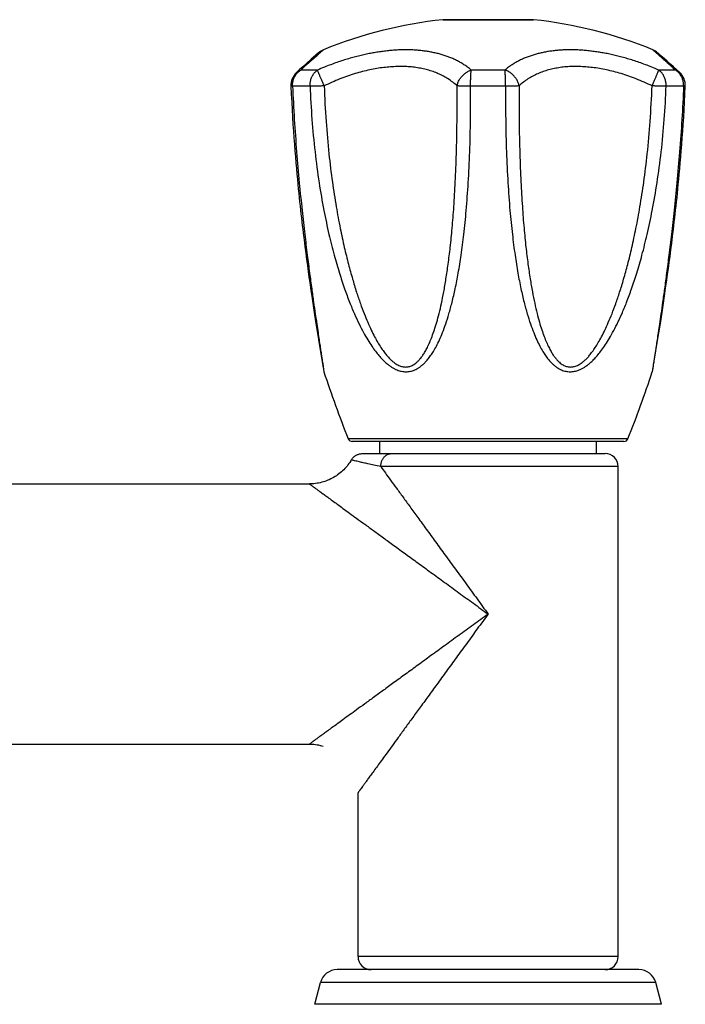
# Model space of a CAD drawing. Header units: millimetres. Extents: x 2357 to 3287, y -935 to -160.
# Tile 9 of 13: x 2479 to 2556, y -470 to -356. Entities that reach past the tile are written whole.
import ezdxf

# ---------------------------------------------------------------- set-up
doc = ezdxf.new("R2010")
doc.units = ezdxf.units.MM
doc.header["$LTSCALE"] = 30.734
doc.layers.get('0').update_dxf_attribs({"linetype": 'CONTINUOUS'})

msp = doc.modelspace()

# ---------------------------------------------------------------- linework, layer by layer
at = {"color": 9, "linetype": 'CONTINUOUS'}
for p, q in [((2538, -356.47), (2527.56, -356.47)), ((2513.11, -362.29), (2511.17, -362.29)), ((2534.71, -362.29), (2530.84, -362.29)), ((2554.38, -362.29), (2552.45, -362.29)), ((2512.25, -364.14), (2510.23, -364.14)), ((2534.8, -364.14), (2530.76, -364.14)), ((2555.32, -364.14), (2553.3, -364.14)), ((2513.81, -396.78), (2513.85, -397.06)), ((2513.85, -397.06), (2513.85, -397.07)), ((2551.74, -396.8), (2551.7, -397.07)), ((2551.75, -396.78), (2551.74, -396.8)), ((2548.9, -404.79), (2516.65, -404.79)), ((2547.78, -408), (2520.4, -408)), ((2547.78, -464.5), (2517.78, -464.5)), ((2552.1, -467.48), (2513.45, -467.48))]:
    msp.add_line(p, q, dxfattribs=at)
at = {"color": 7, "linetype": 'CONTINUOUS'}
for p, q in [((2527.58, -356.47), (2537.98, -356.47)), ((2512.93, -360.56), (2512.39, -361.03)), ((2513.23, -360.29), (2512.93, -360.56)), ((2552.86, -360.76), (2552.33, -360.29)), ((2553.41, -361.25), (2552.86, -360.76)), ((2511.41, -361.91), (2511.05, -362.23)), ((2511.87, -361.49), (2511.41, -361.91)), ((2512.39, -361.03), (2511.87, -361.49)), ((2553.83, -361.62), (2553.41, -361.25)), ((2554.15, -361.91), (2553.83, -361.62)), ((2554.5, -362.23), (2554.15, -361.91)), ((2511.05, -362.23), (2510.69, -362.57)), ((2554.87, -362.57), (2554.5, -362.23)), ((2510.04, -364.13), (2510.08, -365.06)), ((2555.47, -365.06), (2555.51, -364.13)), ((2510.08, -365.06), (2510.13, -365.98)), ((2555.43, -365.98), (2555.47, -365.06)), ((2510.13, -365.98), (2510.18, -366.86)), ((2555.38, -366.86), (2555.43, -365.98)), ((2510.18, -366.86), (2510.23, -367.72)), ((2510.23, -367.71), (2510.28, -368.54)), ((2555.27, -368.54), (2555.33, -367.71)), ((2555.33, -367.72), (2555.38, -366.86)), ((2510.28, -368.54), (2510.33, -369.33)), ((2555.22, -369.33), (2555.27, -368.54)), ((2510.33, -369.33), (2510.39, -370.1)), ((2555.17, -370.1), (2555.22, -369.33)), ((2510.39, -370.1), (2510.44, -370.85)), ((2510.44, -370.85), (2510.5, -371.59)), ((2555.05, -371.59), (2555.11, -370.85)), ((2555.11, -370.85), (2555.17, -370.1)), ((2510.5, -371.59), (2510.56, -372.3)), ((2510.56, -372.3), (2510.62, -372.98)), ((2554.94, -372.98), (2555, -372.3)), ((2555, -372.3), (2555.05, -371.59)), ((2510.62, -372.98), (2510.67, -373.64)), ((2554.88, -373.64), (2554.94, -372.98)), ((2510.67, -373.64), (2510.73, -374.27)), ((2510.73, -374.27), (2510.79, -374.87)), ((2554.82, -374.27), (2554.88, -373.64)), ((2553.95, -382.24), (2554.05, -381.45)), ((2554.05, -381.45), (2554.15, -380.62)), ((2511.55, -381.85), (2511.65, -382.63)), ((2553.86, -383.01), (2553.95, -382.24)), ((2511.65, -382.63), (2511.75, -383.38)), ((2511.75, -383.38), (2511.84, -384.11)), ((2553.76, -383.75), (2553.86, -383.01)), ((2511.84, -384.11), (2511.94, -384.81)), ((2511.94, -384.81), (2512.03, -385.49)), ((2553.57, -385.15), (2553.66, -384.46)), ((2553.66, -384.46), (2553.76, -383.75)), ((2512.03, -385.49), (2512.12, -386.15)), ((2553.39, -386.47), (2553.48, -385.82)), ((2553.48, -385.82), (2553.57, -385.15)), ((2512.12, -386.15), (2512.21, -386.79)), ((2512.21, -386.79), (2512.35, -387.71)), ((2553.25, -387.41), (2553.39, -386.47)), ((2512.35, -387.71), (2512.48, -388.6)), ((2553.12, -388.31), (2553.25, -387.41)), ((2512.48, -388.6), (2512.6, -389.44)), ((2552.83, -390.25), (2552.99, -389.17)), ((2552.99, -389.17), (2553.12, -388.31)), ((2512.6, -389.44), (2512.76, -390.5)), ((2512.76, -390.5), (2512.92, -391.49)), ((2552.64, -391.49), (2552.83, -390.25)), ((2512.92, -391.49), (2513.09, -392.6)), ((2552.4, -393), (2552.64, -391.49)), ((2513.09, -392.6), (2513.33, -394.09)), ((2552.05, -395.12), (2552.4, -393)), ((2513.33, -394.09), (2513.68, -396.16)), ((2513.68, -396.16), (2513.71, -396.38)), ((2551.85, -396.31), (2552.05, -395.12)), ((2513.71, -396.38), (2513.78, -396.78)), ((2551.77, -396.78), (2551.83, -396.44)), ((2551.83, -396.44), (2551.85, -396.31)), ((2548.44, -405.1), (2517.12, -405.1)), ((2520.28, -406.5), (2520.28, -405.1)), ((2545.28, -406.5), (2545.28, -405.1)), ((2518.3, -406.5), (2546.28, -406.5)), ((2547.78, -464.5), (2547.78, -408)), ((2471.82, -410), (2512.18, -410)), ((2400.38, -440), (2512.18, -440)), ((2513.43, -440.14), (2513.5, -440.16)), ((2517.78, -464.5), (2517.78, -445.6)), ((2550.17, -466), (2515.38, -466)), ((2512.78, -470), (2513.45, -467.48)), ((2552.78, -470), (2552.1, -467.48)), ((2552.78, -470), (2512.78, -470))]:
    msp.add_line(p, q, dxfattribs=at)
for points in [[(2554.15, -380.62), (2554.2, -380.19), (2554.25, -379.76), (2554.3, -379.32), (2554.35, -378.87), (2554.4, -378.42), (2554.46, -377.95), (2554.51, -377.48), (2554.56, -376.99), (2554.61, -376.5), (2554.66, -375.98), (2554.71, -375.44), (2554.77, -374.87), (2554.82, -374.27)], [(2510.79, -374.87), (2510.84, -375.44), (2510.89, -375.98), (2510.95, -376.5), (2511, -376.99), (2511.05, -377.48), (2511.1, -377.95), (2511.15, -378.42), (2511.2, -378.87), (2511.25, -379.32), (2511.3, -379.76), (2511.35, -380.19)], [(2511.35, -380.19), (2511.4, -380.62), (2511.45, -381.04), (2511.55, -381.85)], [(2513.78, -396.78), (2513.8, -396.87), (2513.82, -396.95), (2513.84, -397.03), (2513.85, -397.07)], [(2551.7, -397.07), (2551.72, -397.03), (2551.74, -396.95), (2551.76, -396.87), (2551.77, -396.78)], [(2517, -407.24), (2516.94, -407.35), (2516.84, -407.51), (2516.73, -407.66), (2516.62, -407.81), (2516.51, -407.95), (2516.39, -408.09), (2516.26, -408.23), (2516.14, -408.36), (2516, -408.49), (2515.87, -408.61), (2515.73, -408.73), (2515.58, -408.85), (2515.43, -408.96), (2515.28, -409.06), (2515.13, -409.16), (2514.97, -409.26), (2514.81, -409.34), (2514.64, -409.43), (2514.47, -409.51), (2514.3, -409.58), (2514.13, -409.65), (2513.96, -409.71), (2513.78, -409.76), (2513.6, -409.81), (2513.43, -409.86), (2513.24, -409.9), (2513.06, -409.93), (2512.88, -409.96), (2512.7, -409.98), (2512.51, -409.99), (2512.33, -410), (2512.18, -410)], [(2517, -407.24), (2517.05, -407.17), (2517.1, -407.1), (2517.15, -407.03), (2517.21, -406.96), (2517.27, -406.9), (2517.34, -406.85), (2517.41, -406.79), (2517.48, -406.74), (2517.55, -406.7), (2517.63, -406.66), (2517.71, -406.62), (2517.79, -406.59), (2517.87, -406.56), (2517.95, -406.54), (2518.04, -406.52), (2518.12, -406.51), (2518.21, -406.5), (2518.3, -406.5)], [(2512.18, -440), (2512.33, -440), (2512.51, -440.01), (2512.7, -440.02), (2512.88, -440.04), (2513.06, -440.07), (2513.24, -440.1), (2513.43, -440.14)], [(2513.43, -440.14), (2513.6, -440.18), (2513.77, -440.23)]]:
    msp.add_lwpolyline(points, dxfattribs=at)
for centre, radius, start, end in [((2532.78, -406.2), 50, 95.9936, 112.3265), ((2527.58, -356.67), 0.2, 90, 95.9936), ((2537.98, -356.67), 0.2, 84.0064, 90), ((2532.78, -406.2), 50, 67.6735, 84.0064), ((2514.54, -361.8), 2, 112.3266, 131.1586), ((2551.01, -361.8), 2, 48.8414, 67.6734), ((2512.04, -364.04), 2, 132.5554, 182.5169), ((2553.52, -364.04), 2, 357.483, 47.4445), ((2632.69, -358.32), 125, 198.0578, 201.8227), ((2432.86, -358.32), 125, 338.1773, 341.9422), ((2517.12, -404.6), 0.5, 201.8227, 270), ((2548.44, -404.6), 0.5, 270, 338.1773), ((2546.28, -408), 1.5, 0, 90), ((2519.28, -464.5), 1.5, 180, 270), ((2546.28, -464.5), 1.5, 270, 360), ((2515.38, -468), 2, 90, 165), ((2550.17, -468), 2, 15, 90)]:
    msp.add_arc(centre, radius, start, end, dxfattribs=at)
at = {"color": 9, "linetype": 'CONTINUOUS'}
for points, knots in [([(2511.17, -362.29), (2511.29, -362.18), (2511.52, -361.97), (2511.84, -361.67), (2512.13, -361.41), (2512.39, -361.18), (2512.62, -360.98), (2512.83, -360.79), (2513.01, -360.63), (2513.17, -360.49), (2513.31, -360.36), (2513.43, -360.25), (2513.54, -360.16), (2513.62, -360.09), (2513.69, -360.03), (2513.74, -359.98), (2513.76, -359.97), (2513.78, -359.95), (2513.78, -359.95)], [0, 0, 0, 0, 0.139706, 0.263975, 0.374486, 0.472816, 0.560378, 0.638356, 0.70767, 0.769049, 0.822929, 0.869576, 0.909139, 0.941647, 0.96707, 0.985327, 0.996327, 1, 1, 1, 1]), ([(2530.84, -362.29), (2530.71, -362.17), (2530.43, -361.95), (2530, -361.66), (2529.58, -361.4), (2529.15, -361.17), (2528.71, -360.96), (2528.27, -360.78), (2527.82, -360.62), (2527.36, -360.48), (2526.89, -360.35), (2526.41, -360.25), (2525.92, -360.15), (2525.42, -360.08), (2524.9, -360.02), (2524.37, -359.98), (2523.83, -359.95), (2523.28, -359.95), (2522.71, -359.95), (2522.14, -359.98), (2521.57, -360.02), (2520.98, -360.08), (2520.39, -360.16), (2519.8, -360.25), (2519.2, -360.35), (2518.59, -360.48), (2517.97, -360.62), (2517.34, -360.78), (2516.69, -360.97), (2516.03, -361.17), (2515.34, -361.4), (2514.63, -361.66), (2513.88, -361.96), (2513.37, -362.17), (2513.11, -362.29)], [0, 0, 0, 0, 0.028913, 0.056623, 0.083442, 0.109644, 0.135458, 0.161082, 0.18669, 0.212433, 0.238443, 0.264835, 0.291697, 0.319106, 0.347095, 0.375691, 0.404881, 0.434632, 0.464904, 0.495647, 0.526811, 0.558379, 0.590336, 0.622709, 0.655558, 0.688965, 0.723065, 0.758009, 0.794005, 0.831289, 0.870151, 0.910937, 0.954062, 1, 1, 1, 1]), ([(2552.45, -362.29), (2552.19, -362.17), (2551.68, -361.96), (2550.93, -361.66), (2550.21, -361.4), (2549.53, -361.17), (2548.86, -360.97), (2548.22, -360.78), (2547.59, -360.62), (2546.97, -360.48), (2546.36, -360.35), (2545.76, -360.25), (2545.16, -360.16), (2544.57, -360.08), (2543.99, -360.02), (2543.41, -359.98), (2542.84, -359.95), (2542.28, -359.95), (2541.72, -359.95), (2541.18, -359.98), (2540.65, -360.02), (2540.14, -360.08), (2539.63, -360.15), (2539.14, -360.25), (2538.66, -360.35), (2538.19, -360.48), (2537.73, -360.62), (2537.29, -360.78), (2536.84, -360.96), (2536.41, -361.17), (2535.98, -361.4), (2535.55, -361.66), (2535.12, -361.95), (2534.85, -362.17), (2534.71, -362.29)], [0, 0, 0, 0, 0.045924, 0.089043, 0.129825, 0.168682, 0.205964, 0.241959, 0.276904, 0.311003, 0.344413, 0.377261, 0.409639, 0.441596, 0.473168, 0.504338, 0.535084, 0.565362, 0.595119, 0.624312, 0.652915, 0.680908, 0.708319, 0.735185, 0.761578, 0.78759, 0.813332, 0.83894, 0.864562, 0.890374, 0.916573, 0.943387, 0.971093, 1, 1, 1, 1]), ([(2554.38, -362.29), (2554.26, -362.18), (2554.03, -361.97), (2553.71, -361.67), (2553.42, -361.41), (2553.16, -361.18), (2552.93, -360.98), (2552.73, -360.79), (2552.55, -360.63), (2552.39, -360.49), (2552.24, -360.36), (2552.12, -360.25), (2552.02, -360.16), (2551.93, -360.09), (2551.87, -360.03), (2551.81, -359.98), (2551.79, -359.97), (2551.77, -359.95), (2551.77, -359.95)], [0, 0, 0, 0, 0.139706, 0.263975, 0.374486, 0.472816, 0.560378, 0.638356, 0.70767, 0.769049, 0.822929, 0.869576, 0.909139, 0.941647, 0.96707, 0.985327, 0.996327, 1, 1, 1, 1]), ([(2529.2, -364.1), (2529.04, -363.95), (2528.71, -363.67), (2528.18, -363.3), (2527.62, -362.97), (2527.04, -362.69), (2526.43, -362.45), (2525.79, -362.25), (2525.13, -362.1), (2524.45, -361.98), (2523.75, -361.9), (2523.02, -361.87), (2522.28, -361.87), (2521.52, -361.91), (2520.74, -361.98), (2519.94, -362.1), (2519.12, -362.26), (2518.28, -362.45), (2517.43, -362.69), (2516.56, -362.98), (2515.67, -363.3), (2514.78, -363.68), (2514.18, -363.96), (2513.88, -364.1)], [0, 0, 0, 0, 0.040152, 0.079983, 0.119773, 0.159764, 0.200161, 0.241138, 0.282846, 0.325413, 0.368954, 0.413573, 0.459367, 0.506428, 0.554839, 0.60468, 0.656029, 0.70896, 0.763548, 0.819868, 0.877996, 0.938013, 1, 1, 1, 1]), ([(2551.68, -364.1), (2551.38, -363.96), (2550.78, -363.68), (2549.88, -363.3), (2549, -362.98), (2548.13, -362.69), (2547.27, -362.45), (2546.44, -362.26), (2545.62, -362.1), (2544.82, -361.98), (2544.04, -361.91), (2543.27, -361.87), (2542.53, -361.87), (2541.81, -361.9), (2541.1, -361.98), (2540.42, -362.1), (2539.76, -362.25), (2539.13, -362.45), (2538.52, -362.69), (2537.93, -362.97), (2537.37, -363.3), (2536.84, -363.67), (2536.51, -363.95), (2536.36, -364.1)], [0, 0, 0, 0, 0.061985, 0.122002, 0.18013, 0.23645, 0.291038, 0.343971, 0.395323, 0.445168, 0.493584, 0.540649, 0.586448, 0.631066, 0.674604, 0.717166, 0.75887, 0.799844, 0.840239, 0.880228, 0.920018, 0.959849, 1, 1, 1, 1]), ([(2510.23, -364.14), (2510.23, -364.07), (2510.23, -363.93), (2510.25, -363.73), (2510.29, -363.53), (2510.34, -363.34), (2510.42, -363.15), (2510.51, -362.97), (2510.61, -362.81), (2510.73, -362.65), (2510.87, -362.51), (2511.01, -362.39), (2511.12, -362.32), (2511.17, -362.29)], [0, 0, 0, 0, 0.093399, 0.186717, 0.279811, 0.37251, 0.464626, 0.556025, 0.646606, 0.736304, 0.825104, 0.913002, 1, 1, 1, 1]), ([(2510.69, -362.57), (2510.7, -362.55), (2510.76, -362.5), (2510.87, -362.42), (2511.02, -362.34), (2511.12, -362.3), (2511.17, -362.29)], [0, 0, 0, 0, 0.12985, 0.417128, 0.706699, 1, 1, 1, 1]), ([(2512.25, -364.14), (2512.25, -364.07), (2512.25, -363.93), (2512.27, -363.73), (2512.3, -363.53), (2512.35, -363.34), (2512.42, -363.15), (2512.5, -362.97), (2512.6, -362.81), (2512.71, -362.65), (2512.83, -362.51), (2512.96, -362.39), (2513.06, -362.32), (2513.11, -362.29)], [0, 0, 0, 0, 0.09554, 0.190923, 0.285866, 0.380064, 0.473204, 0.565039, 0.655376, 0.744079, 0.83109, 0.916388, 1, 1, 1, 1]), ([(2513.88, -364.1), (2513.85, -364.04), (2513.79, -363.92), (2513.71, -363.73), (2513.64, -363.55), (2513.56, -363.38), (2513.49, -363.21), (2513.42, -363.05), (2513.36, -362.9), (2513.3, -362.76), (2513.25, -362.64), (2513.2, -362.53), (2513.16, -362.43), (2513.13, -362.35), (2513.12, -362.31), (2513.11, -362.29)], [0, 0, 0, 0, 0.102686, 0.204571, 0.304661, 0.401931, 0.495345, 0.583897, 0.666678, 0.74285, 0.811636, 0.872323, 0.924285, 0.966987, 1, 1, 1, 1]), ([(2529.2, -364.1), (2529.21, -364.04), (2529.24, -363.92), (2529.3, -363.73), (2529.38, -363.55), (2529.48, -363.37), (2529.59, -363.2), (2529.71, -363.04), (2529.85, -362.89), (2530, -362.75), (2530.15, -362.63), (2530.32, -362.52), (2530.49, -362.42), (2530.66, -362.34), (2530.78, -362.3), (2530.84, -362.29)], [0, 0, 0, 0, 0.074365, 0.150136, 0.227138, 0.305122, 0.383782, 0.462776, 0.541788, 0.620518, 0.698664, 0.775933, 0.852057, 0.926805, 1, 1, 1, 1]), ([(2530.76, -364.14), (2530.76, -364.07), (2530.76, -363.93), (2530.76, -363.73), (2530.76, -363.53), (2530.77, -363.34), (2530.77, -363.15), (2530.78, -362.98), (2530.79, -362.81), (2530.8, -362.66), (2530.81, -362.52), (2530.83, -362.4), (2530.84, -362.32), (2530.84, -362.29)], [0, 0, 0, 0, 0.109663, 0.218734, 0.326128, 0.430732, 0.531427, 0.627173, 0.716994, 0.799978, 0.875303, 0.942205, 1, 1, 1, 1]), ([(2534.8, -364.14), (2534.8, -364.07), (2534.8, -363.93), (2534.8, -363.73), (2534.79, -363.53), (2534.79, -363.34), (2534.78, -363.15), (2534.77, -362.98), (2534.76, -362.81), (2534.75, -362.66), (2534.74, -362.52), (2534.73, -362.4), (2534.72, -362.32), (2534.71, -362.29)], [0, 0, 0, 0, 0.109663, 0.218734, 0.326127, 0.430731, 0.531426, 0.627173, 0.716993, 0.799977, 0.875303, 0.942205, 1, 1, 1, 1]), ([(2536.36, -364.1), (2536.34, -364.04), (2536.31, -363.92), (2536.25, -363.73), (2536.17, -363.55), (2536.08, -363.37), (2535.97, -363.2), (2535.84, -363.04), (2535.71, -362.89), (2535.56, -362.75), (2535.4, -362.63), (2535.24, -362.52), (2535.07, -362.42), (2534.89, -362.34), (2534.77, -362.3), (2534.71, -362.29)], [0, 0, 0, 0, 0.074365, 0.150137, 0.227138, 0.305123, 0.383783, 0.462776, 0.541788, 0.620518, 0.698664, 0.775933, 0.852057, 0.926805, 1, 1, 1, 1]), ([(2551.68, -364.1), (2551.71, -364.04), (2551.76, -363.92), (2551.84, -363.73), (2551.92, -363.55), (2551.99, -363.38), (2552.07, -363.21), (2552.14, -363.05), (2552.2, -362.9), (2552.26, -362.76), (2552.31, -362.64), (2552.35, -362.53), (2552.39, -362.43), (2552.42, -362.35), (2552.44, -362.31), (2552.45, -362.29)], [0, 0, 0, 0, 0.102686, 0.204571, 0.304661, 0.401931, 0.495345, 0.583897, 0.666678, 0.74285, 0.811636, 0.872323, 0.924285, 0.966987, 1, 1, 1, 1]), ([(2553.3, -364.14), (2553.31, -364.07), (2553.3, -363.93), (2553.29, -363.73), (2553.25, -363.53), (2553.2, -363.34), (2553.14, -363.15), (2553.05, -362.97), (2552.96, -362.81), (2552.85, -362.65), (2552.72, -362.51), (2552.59, -362.39), (2552.5, -362.32), (2552.45, -362.29)], [0, 0, 0, 0, 0.095541, 0.190924, 0.285867, 0.380065, 0.473204, 0.565039, 0.655376, 0.744079, 0.83109, 0.916388, 1, 1, 1, 1]), ([(2554.87, -362.57), (2554.85, -362.55), (2554.79, -362.5), (2554.68, -362.42), (2554.54, -362.34), (2554.43, -362.3), (2554.38, -362.29)], [0, 0, 0, 0, 0.129849, 0.417128, 0.706699, 1, 1, 1, 1]), ([(2555.32, -364.14), (2555.32, -364.07), (2555.32, -363.93), (2555.3, -363.73), (2555.27, -363.53), (2555.21, -363.34), (2555.14, -363.15), (2555.05, -362.97), (2554.94, -362.81), (2554.82, -362.65), (2554.69, -362.51), (2554.54, -362.39), (2554.43, -362.32), (2554.38, -362.29)], [0, 0, 0, 0, 0.093398, 0.186717, 0.27981, 0.372509, 0.464626, 0.556024, 0.646606, 0.736303, 0.825104, 0.913001, 1, 1, 1, 1]), ([(2510.23, -364.14), (2510.21, -364.14), (2510.16, -364.13), (2510.11, -364.14), (2510.07, -364.13), (2510.05, -364.14), (2510.04, -364.13), (2510.04, -364.13)], [0, 0, 0, 0, 0.382204, 0.674476, 0.8753, 0.983032, 1, 1, 1, 1]), ([(2510.23, -364.14), (2510.29, -365.41), (2510.42, -367.94), (2510.68, -371.65), (2510.99, -375.15), (2511.31, -378.32), (2511.62, -381.1), (2511.91, -383.51), (2512.18, -385.6), (2512.43, -387.41), (2512.64, -388.98), (2512.84, -390.34), (2513.01, -391.51), (2513.16, -392.5), (2513.28, -393.35), (2513.39, -394.07), (2513.49, -394.68), (2513.56, -395.18), (2513.63, -395.6), (2513.68, -395.94), (2513.72, -396.23), (2513.76, -396.46), (2513.78, -396.63), (2513.8, -396.74), (2513.81, -396.78)], [0, 0, 0, 0, 0.116766, 0.230966, 0.339923, 0.437475, 0.521902, 0.595258, 0.658969, 0.71429, 0.762246, 0.8037, 0.839376, 0.869917, 0.895914, 0.917904, 0.936362, 0.951727, 0.964448, 0.974928, 0.983531, 0.990529, 0.996159, 1, 1, 1, 1]), ([(2513.88, -364.1), (2513.81, -364.1), (2513.69, -364.11), (2513.5, -364.12), (2513.31, -364.12), (2513.13, -364.12), (2512.96, -364.13), (2512.8, -364.13), (2512.64, -364.13), (2512.5, -364.14), (2512.37, -364.14), (2512.29, -364.14), (2512.25, -364.14)], [0, 0, 0, 0, 0.117418, 0.233638, 0.347604, 0.458282, 0.564667, 0.665788, 0.760706, 0.848539, 0.92848, 1, 1, 1, 1]), ([(2512.25, -364.14), (2512.3, -365.41), (2512.44, -367.94), (2512.79, -371.66), (2513.25, -375.16), (2513.8, -378.33), (2514.39, -381.11), (2514.99, -383.52), (2515.6, -385.61), (2516.19, -387.42), (2516.77, -388.99), (2517.34, -390.35), (2517.87, -391.51), (2518.39, -392.51), (2518.88, -393.36), (2519.34, -394.08), (2519.77, -394.69), (2520.17, -395.19), (2520.55, -395.61), (2520.9, -395.95), (2521.24, -396.24), (2521.55, -396.47), (2521.85, -396.65), (2522.14, -396.8), (2522.41, -396.91), (2522.68, -396.99), (2522.93, -397.04), (2523.19, -397.07), (2523.44, -397.07), (2523.69, -397.04), (2523.94, -396.99), (2524.19, -396.91), (2524.45, -396.8), (2524.71, -396.65), (2524.98, -396.47), (2525.26, -396.24), (2525.55, -395.96), (2525.85, -395.61), (2526.17, -395.19), (2526.5, -394.69), (2526.84, -394.08), (2527.19, -393.36), (2527.55, -392.51), (2527.92, -391.51), (2528.28, -390.34), (2528.65, -388.99), (2529.01, -387.42), (2529.36, -385.61), (2529.7, -383.52), (2530.01, -381.11), (2530.28, -378.33), (2530.51, -375.16), (2530.68, -371.66), (2530.76, -367.94), (2530.77, -365.41), (2530.76, -364.14)], [0, 0, 0, 0, 0.053689, 0.106308, 0.156627, 0.201872, 0.2413, 0.2758, 0.306024, 0.332538, 0.355806, 0.376214, 0.394083, 0.4097, 0.423324, 0.435192, 0.445512, 0.454481, 0.4623, 0.469152, 0.475212, 0.480616, 0.485493, 0.48994, 0.494048, 0.497899, 0.501557, 0.505092, 0.50857, 0.51205, 0.515599, 0.519284, 0.523171, 0.527344, 0.531885, 0.536901, 0.542509, 0.548853, 0.556104, 0.564452, 0.574098, 0.585235, 0.598079, 0.612875, 0.629891, 0.649427, 0.67182, 0.697474, 0.726873, 0.760607, 0.799349, 0.844056, 0.894002, 0.946394, 1, 1, 1, 1]), ([(2513.88, -364.1), (2513.92, -365.48), (2514.06, -368.09), (2514.39, -371.79), (2514.79, -375.07), (2515.23, -377.93), (2515.7, -380.44), (2516.17, -382.65), (2516.65, -384.6), (2517.12, -386.31), (2517.58, -387.82), (2518.03, -389.15), (2518.46, -390.31), (2518.88, -391.33), (2519.28, -392.22), (2519.67, -393), (2520.04, -393.66), (2520.39, -394.23), (2520.73, -394.72), (2521.04, -395.13), (2521.34, -395.47), (2521.62, -395.75), (2521.89, -395.97), (2522.13, -396.15), (2522.36, -396.28), (2522.58, -396.38), (2522.78, -396.45), (2522.98, -396.5), (2523.17, -396.52), (2523.36, -396.52), (2523.55, -396.5), (2523.74, -396.45), (2523.94, -396.38), (2524.14, -396.28), (2524.34, -396.14), (2524.56, -395.97), (2524.79, -395.75), (2525.03, -395.47), (2525.28, -395.13), (2525.53, -394.72), (2525.79, -394.23), (2526.06, -393.65), (2526.33, -392.99), (2526.6, -392.21), (2526.87, -391.32), (2527.15, -390.3), (2527.42, -389.14), (2527.68, -387.81), (2527.94, -386.3), (2528.19, -384.59), (2528.43, -382.64), (2528.65, -380.43), (2528.85, -377.92), (2529.01, -375.05), (2529.14, -371.78), (2529.21, -368.09), (2529.21, -365.47), (2529.2, -364.1)], [0, 0, 0, 0, 0.05972, 0.114032, 0.161453, 0.203192, 0.240016, 0.272604, 0.301489, 0.327121, 0.34988, 0.370086, 0.388022, 0.403928, 0.41802, 0.430484, 0.441487, 0.45118, 0.459696, 0.467162, 0.473684, 0.479368, 0.484315, 0.488637, 0.492444, 0.495858, 0.498977, 0.501883, 0.504661, 0.50738, 0.510108, 0.512921, 0.515893, 0.519106, 0.522666, 0.52668, 0.531263, 0.536534, 0.542598, 0.549561, 0.557535, 0.566649, 0.577044, 0.588873, 0.602309, 0.617545, 0.634801, 0.654327, 0.676413, 0.701391, 0.729652, 0.761661, 0.797968, 0.839266, 0.886345, 0.940409, 1, 1, 1, 1]), ([(2530.76, -364.14), (2530.69, -364.14), (2530.57, -364.14), (2530.38, -364.14), (2530.2, -364.13), (2530.03, -364.13), (2529.86, -364.13), (2529.71, -364.13), (2529.56, -364.12), (2529.43, -364.12), (2529.31, -364.11), (2529.23, -364.11), (2529.2, -364.1)], [0, 0, 0, 0, 0.121614, 0.240902, 0.357115, 0.469167, 0.576008, 0.676648, 0.770174, 0.855741, 0.93258, 1, 1, 1, 1]), ([(2534.8, -364.14), (2534.79, -365.41), (2534.79, -367.94), (2534.88, -371.65), (2535.04, -375.15), (2535.27, -378.33), (2535.55, -381.11), (2535.86, -383.52), (2536.19, -385.61), (2536.54, -387.42), (2536.9, -388.99), (2537.27, -390.34), (2537.64, -391.51), (2538.01, -392.51), (2538.37, -393.36), (2538.72, -394.08), (2539.06, -394.69), (2539.39, -395.19), (2539.7, -395.61), (2540, -395.95), (2540.29, -396.24), (2540.57, -396.47), (2540.84, -396.65), (2541.1, -396.8), (2541.36, -396.91), (2541.61, -396.99), (2541.86, -397.04), (2542.11, -397.07), (2542.36, -397.07), (2542.62, -397.04), (2542.88, -396.99), (2543.14, -396.91), (2543.42, -396.8), (2543.7, -396.65), (2544, -396.47), (2544.31, -396.24), (2544.65, -395.96), (2545, -395.61), (2545.38, -395.2), (2545.78, -394.69), (2546.21, -394.09), (2546.67, -393.37), (2547.16, -392.52), (2547.68, -391.52), (2548.22, -390.36), (2548.78, -389), (2549.36, -387.43), (2549.95, -385.62), (2550.56, -383.53), (2551.16, -381.12), (2551.75, -378.33), (2552.3, -375.16), (2552.77, -371.66), (2553.12, -367.94), (2553.26, -365.41), (2553.3, -364.14)], [0, 0, 0, 0, 0.053605, 0.106014, 0.155921, 0.200606, 0.239382, 0.273128, 0.302536, 0.328193, 0.350585, 0.370116, 0.387123, 0.401907, 0.414738, 0.425861, 0.435491, 0.443834, 0.451088, 0.457439, 0.463054, 0.468073, 0.47262, 0.476792, 0.480683, 0.484367, 0.487917, 0.491399, 0.494874, 0.49841, 0.502068, 0.505912, 0.510019, 0.514463, 0.519333, 0.524734, 0.530782, 0.537628, 0.545436, 0.554395, 0.564701, 0.576555, 0.590168, 0.605777, 0.623642, 0.644052, 0.66733, 0.693861, 0.724113, 0.758646, 0.798134, 0.843392, 0.89368, 0.946313, 1, 1, 1, 1]), ([(2536.36, -364.1), (2536.32, -364.11), (2536.25, -364.11), (2536.13, -364.12), (2535.99, -364.12), (2535.85, -364.13), (2535.69, -364.13), (2535.53, -364.13), (2535.35, -364.13), (2535.17, -364.14), (2534.99, -364.14), (2534.86, -364.14), (2534.8, -364.14)], [0, 0, 0, 0, 0.06742, 0.144259, 0.229827, 0.323352, 0.423992, 0.530833, 0.642885, 0.7591, 0.878391, 1, 1, 1, 1]), ([(2536.36, -364.1), (2536.34, -365.47), (2536.34, -368.08), (2536.42, -371.77), (2536.54, -375.04), (2536.71, -377.9), (2536.9, -380.42), (2537.12, -382.62), (2537.36, -384.57), (2537.61, -386.28), (2537.87, -387.79), (2538.14, -389.12), (2538.41, -390.29), (2538.68, -391.31), (2538.95, -392.2), (2539.22, -392.98), (2539.49, -393.64), (2539.76, -394.22), (2540.02, -394.71), (2540.27, -395.12), (2540.52, -395.46), (2540.76, -395.74), (2540.99, -395.97), (2541.2, -396.14), (2541.41, -396.28), (2541.61, -396.38), (2541.81, -396.45), (2542, -396.5), (2542.19, -396.52), (2542.38, -396.52), (2542.57, -396.5), (2542.76, -396.45), (2542.97, -396.39), (2543.18, -396.29), (2543.41, -396.16), (2543.65, -395.98), (2543.92, -395.76), (2544.2, -395.49), (2544.5, -395.15), (2544.81, -394.74), (2545.15, -394.25), (2545.5, -393.68), (2545.87, -393.02), (2546.26, -392.24), (2546.66, -391.35), (2547.09, -390.33), (2547.52, -389.17), (2547.97, -387.84), (2548.43, -386.33), (2548.91, -384.61), (2549.38, -382.66), (2549.86, -380.45), (2550.32, -377.94), (2550.76, -375.07), (2551.17, -371.79), (2551.49, -368.09), (2551.63, -365.47), (2551.68, -364.1)], [0, 0, 0, 0, 0.0595, 0.113527, 0.160562, 0.201836, 0.238127, 0.270129, 0.298388, 0.323369, 0.345459, 0.364993, 0.382258, 0.397504, 0.41095, 0.422789, 0.433193, 0.442317, 0.4503, 0.457271, 0.463345, 0.46863, 0.473228, 0.477247, 0.480806, 0.484021, 0.486986, 0.489791, 0.492514, 0.495222, 0.497986, 0.500877, 0.503966, 0.507347, 0.511122, 0.515402, 0.520319, 0.525989, 0.532507, 0.539965, 0.548479, 0.558174, 0.569184, 0.581658, 0.595764, 0.611689, 0.629645, 0.649877, 0.672663, 0.698326, 0.727245, 0.759867, 0.796726, 0.838503, 0.885955, 0.940319, 1, 1, 1, 1]), ([(2553.3, -364.14), (2553.26, -364.14), (2553.18, -364.14), (2553.05, -364.14), (2552.91, -364.13), (2552.76, -364.13), (2552.59, -364.13), (2552.42, -364.12), (2552.24, -364.12), (2552.06, -364.12), (2551.87, -364.11), (2551.74, -364.1), (2551.68, -364.1)], [0, 0, 0, 0, 0.071518, 0.15146, 0.239294, 0.334212, 0.435332, 0.541717, 0.652396, 0.766362, 0.882582, 1, 1, 1, 1]), ([(2555.32, -364.14), (2555.27, -365.41), (2555.13, -367.94), (2554.87, -371.65), (2554.57, -375.15), (2554.25, -378.32), (2553.94, -381.1), (2553.64, -383.51), (2553.37, -385.6), (2553.13, -387.41), (2552.91, -388.98), (2552.72, -390.34), (2552.54, -391.51), (2552.4, -392.5), (2552.27, -393.35), (2552.16, -394.07), (2552.07, -394.68), (2551.99, -395.18), (2551.93, -395.6), (2551.88, -395.94), (2551.83, -396.23), (2551.8, -396.46), (2551.77, -396.63), (2551.75, -396.74), (2551.75, -396.78)], [0, 0, 0, 0, 0.116766, 0.230966, 0.339923, 0.437475, 0.521902, 0.595258, 0.658969, 0.71429, 0.762246, 0.8037, 0.839376, 0.869917, 0.895914, 0.917904, 0.936362, 0.951727, 0.964448, 0.974928, 0.983531, 0.990529, 0.996159, 1, 1, 1, 1]), ([(2555.51, -364.13), (2555.51, -364.13), (2555.51, -364.14), (2555.48, -364.13), (2555.45, -364.14), (2555.39, -364.13), (2555.35, -364.14), (2555.32, -364.14)], [0, 0, 0, 0, 0.016968, 0.1247, 0.325525, 0.617797, 1, 1, 1, 1]), ([(2520.4, -408), (2520.13, -407.94), (2519.64, -407.84), (2518.97, -407.69), (2518.42, -407.57), (2517.99, -407.47), (2517.66, -407.39), (2517.41, -407.34), (2517.23, -407.29), (2517.11, -407.27), (2517.04, -407.25), (2517.01, -407.24), (2517, -407.24)], [0, 0, 0, 0, 0.233301, 0.433681, 0.594016, 0.718984, 0.813958, 0.885255, 0.937271, 0.972692, 0.99322, 1, 1, 1, 1]), ([(2520.4, -408), (2520.4, -407.94), (2520.4, -407.83), (2520.43, -407.67), (2520.47, -407.5), (2520.52, -407.35), (2520.59, -407.2), (2520.67, -407.06), (2520.76, -406.94), (2520.86, -406.83), (2520.98, -406.73), (2521.1, -406.65), (2521.23, -406.58), (2521.36, -406.53), (2521.5, -406.51), (2521.59, -406.5), (2521.64, -406.5)], [0, 0, 0, 0, 0.078046, 0.155784, 0.232911, 0.309154, 0.384272, 0.458072, 0.53042, 0.601247, 0.670559, 0.738441, 0.805057, 0.870646, 0.93551, 1, 1, 1, 1]), ([(2520.4, -408), (2520.58, -408.24), (2520.95, -408.76), (2521.55, -409.59), (2522.23, -410.51), (2522.97, -411.53), (2523.8, -412.67), (2524.7, -413.91), (2525.68, -415.25), (2526.73, -416.7), (2527.85, -418.24), (2529.03, -419.85), (2530.25, -421.53), (2531.51, -423.25), (2532.35, -424.42), (2532.78, -425)], [0, 0, 0, 0, 0.042966, 0.09139, 0.145587, 0.205851, 0.272423, 0.345386, 0.42463, 0.509876, 0.600619, 0.696096, 0.795214, 0.89687, 1, 1, 1, 1]), ([(2512.18, -410), (2512.18, -410), (2512.21, -410.02), (2512.26, -410.06), (2512.36, -410.13), (2512.5, -410.23), (2512.67, -410.36), (2512.9, -410.52), (2513.17, -410.72), (2513.49, -410.96), (2513.88, -411.24), (2514.32, -411.56), (2514.83, -411.93), (2515.41, -412.35), (2516.07, -412.84), (2516.82, -413.38), (2517.65, -413.99), (2518.58, -414.66), (2519.61, -415.41), (2520.73, -416.23), (2521.96, -417.12), (2523.29, -418.09), (2524.7, -419.12), (2526.21, -420.22), (2527.78, -421.36), (2529.41, -422.55), (2531.09, -423.77), (2532.21, -424.59), (2532.78, -425)], [0, 0, 0, 0, 0.00089, 0.003587, 0.008177, 0.014748, 0.023388, 0.034205, 0.047351, 0.063023, 0.081451, 0.102882, 0.127557, 0.155735, 0.187723, 0.223804, 0.264233, 0.309256, 0.359041, 0.413719, 0.473306, 0.537701, 0.606677, 0.679834, 0.756579, 0.836076, 0.917488, 1, 1, 1, 1]), ([(2532.78, -425), (2532.21, -425.41), (2531.09, -426.23), (2529.41, -427.45), (2527.78, -428.64), (2526.21, -429.78), (2524.7, -430.88), (2523.29, -431.91), (2521.96, -432.88), (2520.73, -433.77), (2519.61, -434.59), (2518.58, -435.34), (2517.65, -436.01), (2516.82, -436.62), (2516.07, -437.16), (2515.41, -437.64), (2514.83, -438.07), (2514.32, -438.44), (2513.88, -438.76), (2513.49, -439.04), (2513.17, -439.28), (2512.9, -439.47), (2512.67, -439.64), (2512.5, -439.77), (2512.36, -439.87), (2512.26, -439.94), (2512.21, -439.98), (2512.18, -440), (2512.18, -440)], [0, 0, 0, 0, 0.082512, 0.163923, 0.243419, 0.320164, 0.393321, 0.462296, 0.526692, 0.586278, 0.640956, 0.690741, 0.735765, 0.776194, 0.812275, 0.844263, 0.872441, 0.897116, 0.918547, 0.936975, 0.952648, 0.965794, 0.976611, 0.985252, 0.991823, 0.996413, 0.99911, 1, 1, 1, 1]), ([(2532.78, -425), (2532.36, -425.57), (2531.54, -426.69), (2530.32, -428.37), (2529.13, -430), (2527.99, -431.58), (2526.89, -433.08), (2525.86, -434.5), (2524.89, -435.83), (2524, -437.05), (2523.18, -438.18), (2522.44, -439.2), (2521.76, -440.13), (2521.15, -440.96), (2520.61, -441.71), (2520.13, -442.37), (2519.71, -442.95), (2519.34, -443.46), (2519.01, -443.9), (2518.74, -444.28), (2518.5, -444.61), (2518.3, -444.88), (2518.14, -445.1), (2518.01, -445.28), (2517.91, -445.42), (2517.84, -445.51), (2517.8, -445.57), (2517.78, -445.59), (2517.78, -445.6)], [0, 0, 0, 0, 0.082653, 0.164188, 0.24379, 0.320619, 0.393835, 0.462839, 0.52723, 0.586776, 0.641381, 0.691071, 0.735989, 0.776321, 0.812328, 0.844271, 0.872435, 0.89711, 0.91855, 0.936998, 0.952694, 0.96585, 0.976663, 0.985291, 0.991844, 0.996418, 0.999111, 1, 1, 1, 1])]:
    msp.add_open_spline(points, degree=3, knots=knots, dxfattribs=at)

doc.saveas('drawing.dxf')
